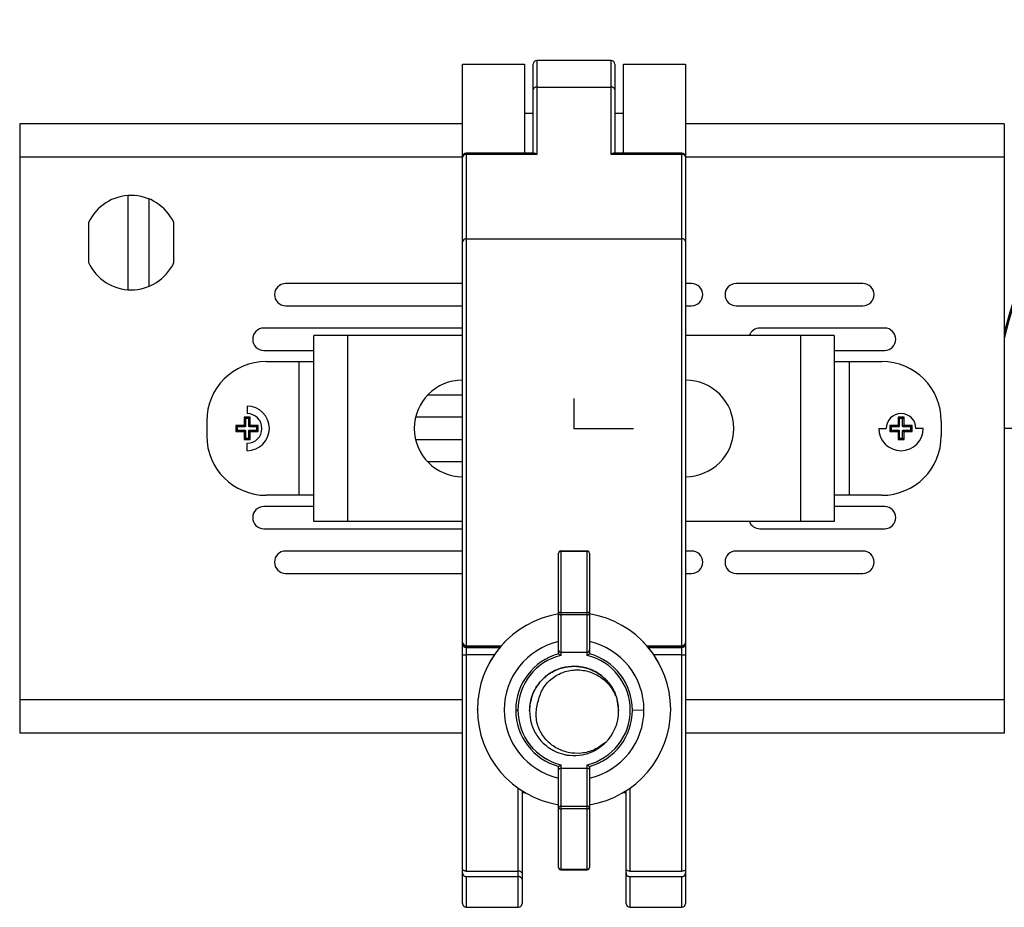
# Model space of a CAD drawing. Header units: millimetres. Extents: x -105 to 136, y 223 to 343.
# Tile 1 of 5: x -105 to 28, y 223 to 343. Entities that reach past the tile are written whole.
import ezdxf

# ---------------------------------------------------------------- set-up
doc = ezdxf.new("R2010")
doc.units = ezdxf.units.MM
doc.header["$PDSIZE"] = -1

msp = doc.modelspace()

# ---------------------------------------------------------------- linework, layer by layer
at = {"color": 7, "linetype": 'Continuous', "lineweight": 25}
for p, q in [((-45.32, 223.93), (-45.32, 336.86)), ((-45.32, 336.86), (-36.97, 336.86)), ((-36.97, 336.86), (-36.97, 324.89)), ((-35.82, 324.89), (-35.82, 336.86)), ((-25.32, 337.36), (-35.32, 337.36)), ((-35.32, 337.36), (-35.32, 324.74)), ((-25.32, 324.74), (-25.32, 337.36)), ((-24.82, 336.86), (-24.82, 324.89)), ((-23.67, 324.89), (-23.67, 336.86)), ((-23.67, 336.86), (-15.32, 336.86)), ((-15.32, 336.86), (-15.32, 223.93)), ((-35.32, 333.79), (-25.32, 333.79)), ((-36.97, 330.29), (-35.82, 330.29)), ((-24.82, 330.29), (-23.67, 330.29)), ((-45.32, 328.86), (-104.92, 328.86)), ((-104.92, 328.86), (-104.92, 246.86)), ((27.58, 328.86), (-15.32, 328.86)), ((27.58, 328.86), (27.58, 246.86)), ((-35.67, 324.89), (-44.82, 324.89)), ((-44.82, 324.89), (-44.82, 228.29)), ((-35.32, 324.74), (-44.82, 324.74)), ((-15.82, 324.74), (-25.32, 324.74)), ((-15.82, 324.89), (-24.97, 324.89)), ((-15.82, 228.29), (-15.82, 324.89)), ((-45.32, 324.36), (-104.92, 324.36)), ((27.58, 324.36), (-15.32, 324.36)), ((-90.31, 306.52), (-90.31, 319.19)), ((-87.49, 306.99), (-87.49, 318.72)), ((-95.67, 315.55), (-95.67, 310.16)), ((-84.17, 310.16), (-84.17, 315.55)), ((-44.82, 313.36), (-15.82, 313.36)), ((-45.32, 307.36), (-69.14, 307.36)), ((-14.5, 307.36), (-15.32, 307.36)), ((8.55, 307.36), (-8.5, 307.36)), ((-69.14, 304.36), (-45.32, 304.36)), ((-15.32, 304.36), (-14.5, 304.36)), ((-8.5, 304.36), (8.55, 304.36)), ((-45.32, 301.36), (-72.07, 301.36)), ((11.48, 301.36), (-5.32, 301.36)), ((-65.32, 275.36), (-65.32, 300.36)), ((-45.32, 300.36), (-65.32, 300.36)), ((-60.82, 300.36), (-60.82, 275.36)), ((4.68, 300.36), (-15.32, 300.36)), ((0.18, 275.36), (0.18, 300.36)), ((4.68, 300.36), (4.68, 275.36)), ((-72.07, 298.36), (-65.32, 298.36)), ((4.68, 298.36), (11.48, 298.36)), ((-71.75, 296.86), (-65.32, 296.86)), ((-67.32, 278.86), (-67.32, 296.86)), ((4.68, 296.86), (11.1, 296.86)), ((6.68, 296.86), (6.68, 278.86)), ((-50.01, 292.36), (-45.32, 292.36)), ((-74.32, 290.86), (-74.32, 289.86)), ((-79.75, 288.86), (-79.75, 286.86)), ((-74.55, 289.18), (-74.72, 289.36)), ((-74.72, 289.36), (-74.72, 288.36)), ((-73.92, 289.36), (-74.72, 289.36)), ((-74.55, 289.18), (-74.55, 288.18)), ((-74.1, 289.18), (-74.55, 289.18)), ((-74.1, 289.18), (-73.92, 289.36)), ((-74.1, 288.18), (-74.1, 289.18)), ((-73.92, 288.36), (-73.92, 289.36)), ((-45.32, 289.36), (-51.65, 289.36)), ((13.45, 289.18), (13.28, 289.36)), ((14.08, 289.36), (13.28, 289.36)), ((13.28, 289.36), (13.28, 288.36)), ((13.9, 289.18), (13.45, 289.18)), ((13.45, 289.18), (13.45, 288.18)), ((13.9, 289.18), (14.08, 289.36)), ((13.9, 288.18), (13.9, 289.18)), ((14.08, 288.36), (14.08, 289.36)), ((19.1, 288.86), (19.1, 286.86)), ((-74.82, 288.26), (-75.82, 288.26)), ((-75.82, 288.26), (-75.82, 287.46)), ((-75.65, 288.08), (-75.82, 288.26)), ((-75.65, 287.63), (-75.82, 287.46)), ((-74.64, 288.08), (-75.65, 288.08)), ((-75.65, 288.08), (-75.65, 287.63)), ((-75.65, 287.63), (-74.64, 287.63)), ((-74.64, 288.08), (-74.82, 288.26)), ((-74.82, 287.46), (-74.64, 287.63)), ((-74.72, 288.36), (-74.55, 288.18)), ((-74.55, 287.53), (-74.72, 287.36)), ((-74.55, 287.53), (-74.55, 286.53)), ((-74.1, 288.18), (-73.92, 288.36)), ((-74.1, 286.53), (-74.1, 287.53)), ((-73.92, 287.36), (-74.1, 287.53)), ((-73.82, 288.26), (-74, 288.08)), ((-73, 288.08), (-74, 288.08)), ((-74, 287.63), (-73.82, 287.46)), ((-74, 287.63), (-73, 287.63)), ((-72.82, 288.26), (-73.82, 288.26)), ((-73, 288.08), (-72.82, 288.26)), ((-73, 287.63), (-73, 288.08)), ((-73, 287.63), (-72.82, 287.46)), ((-72.82, 287.46), (-72.82, 288.26)), ((10.68, 287.86), (11.68, 287.86)), ((13.18, 288.26), (12.18, 288.26)), ((12.18, 288.26), (12.18, 287.46)), ((12.35, 288.08), (12.18, 288.26)), ((12.35, 287.63), (12.18, 287.46)), ((13.36, 288.08), (12.35, 288.08)), ((12.35, 288.08), (12.35, 287.63)), ((12.35, 287.63), (13.36, 287.63)), ((13.36, 288.08), (13.18, 288.26)), ((13.18, 287.46), (13.36, 287.63)), ((13.28, 288.36), (13.45, 288.18)), ((13.45, 287.53), (13.28, 287.36)), ((13.45, 287.53), (13.45, 286.53)), ((13.9, 288.18), (14.08, 288.36)), ((14.08, 287.36), (13.9, 287.53)), ((13.9, 286.53), (13.9, 287.53)), ((14.18, 288.26), (14, 288.08)), ((15, 288.08), (14, 288.08)), ((14, 287.63), (14.18, 287.46)), ((14, 287.63), (15, 287.63)), ((15.18, 288.26), (14.18, 288.26)), ((15, 288.08), (15.18, 288.26)), ((15, 287.63), (15, 288.08)), ((15, 287.63), (15.18, 287.46)), ((15.18, 287.46), (15.18, 288.26)), ((16.68, 287.86), (15.68, 287.86)), ((29.23, 287.86), (27.58, 287.86)), ((-75.82, 287.46), (-74.82, 287.46)), ((-74.72, 287.36), (-74.72, 286.36)), ((-74.55, 286.53), (-74.72, 286.36)), ((-74.72, 286.36), (-73.92, 286.36)), ((-74.55, 286.53), (-74.1, 286.53)), ((-74.1, 286.53), (-73.92, 286.36)), ((-73.92, 286.36), (-73.92, 287.36)), ((-73.82, 287.46), (-72.82, 287.46)), ((-51.65, 286.36), (-45.32, 286.36)), ((12.18, 287.46), (13.18, 287.46)), ((13.28, 287.36), (13.28, 286.36)), ((13.45, 286.53), (13.28, 286.36)), ((13.28, 286.36), (14.08, 286.36)), ((13.45, 286.53), (13.9, 286.53)), ((13.9, 286.53), (14.08, 286.36)), ((14.08, 286.36), (14.08, 287.36)), ((14.18, 287.46), (15.18, 287.46)), ((-74.32, 284.86), (-74.32, 285.86)), ((-45.32, 283.36), (-50.01, 283.36)), ((-65.32, 278.86), (-71.75, 278.86)), ((11.1, 278.86), (4.68, 278.86)), ((-65.32, 277.36), (-72.07, 277.36)), ((11.48, 277.36), (4.68, 277.36)), ((-72.07, 274.36), (-45.32, 274.36)), ((-45.32, 275.36), (-65.32, 275.36)), ((4.68, 275.36), (-15.32, 275.36)), ((-5.32, 274.36), (11.48, 274.36)), ((-45.32, 271.36), (-69.14, 271.36)), ((-32.4, 257.55), (-32.4, 271.07)), ((-32.1, 271.37), (-32.1, 257.31)), ((-32.1, 271.37), (-28.55, 271.37)), ((-28.55, 271.28), (-32.1, 271.28)), ((-28.55, 257.31), (-28.55, 271.37)), ((-28.25, 271.07), (-28.25, 257.55)), ((-14.5, 271.36), (-15.32, 271.36)), ((8.55, 271.36), (-8.5, 271.36)), ((-69.14, 268.36), (-45.32, 268.36)), ((-15.32, 268.36), (-14.5, 268.36)), ((-8.5, 268.36), (8.55, 268.36)), ((-32.1, 263.1), (-28.55, 263.1)), ((-28.55, 262.76), (-32.1, 262.76)), ((-44.82, 258.63), (-40.11, 258.63)), ((-40.27, 258.44), (-44.82, 258.44)), ((-20.54, 258.63), (-15.82, 258.63)), ((-15.82, 258.44), (-20.38, 258.44)), ((-44.82, 258.37), (-40.33, 258.37)), ((-41.05, 257.41), (-44.82, 257.41)), ((-32.1, 257.76), (-28.55, 257.76)), ((-20.32, 258.37), (-15.82, 258.37)), ((-15.82, 257.41), (-19.59, 257.41)), ((-45.32, 251.36), (-104.92, 251.36)), ((-24.61, 251.69), (-24.32, 249.85)), ((27.58, 251.36), (-15.32, 251.36)), ((-43.32, 250.06), (-43.32, 250.07)), ((-36.32, 249.96), (-36.32, 249.96)), ((-36.32, 249.95), (-36.32, 249.95)), ((-36.32, 249.94), (-36.32, 249.94)), ((-36.32, 249.93), (-36.32, 249.93)), ((-36.32, 249.92), (-36.32, 249.92)), ((-36.32, 249.91), (-36.32, 249.91)), ((-36.32, 249.9), (-36.32, 249.9)), ((-36.32, 249.89), (-36.32, 249.89)), ((-36.32, 249.88), (-36.32, 249.88)), ((-36.32, 249.87), (-36.32, 249.87)), ((-36.32, 249.86), (-36.32, 249.86)), ((-36.32, 249.85), (-36.32, 249.85)), ((-24.32, 249.95), (-24.32, 249.95)), ((-24.32, 249.94), (-24.32, 249.94)), ((-24.32, 249.92), (-24.32, 249.93)), ((-24.32, 249.93), (-24.32, 249.93)), ((-24.32, 249.91), (-24.32, 249.92)), ((-24.32, 249.9), (-24.32, 249.91)), ((-24.32, 249.9), (-24.32, 249.9)), ((-24.32, 249.89), (-24.32, 249.89)), ((-24.32, 249.88), (-24.32, 249.88)), ((-24.32, 249.87), (-24.32, 249.87)), ((-24.32, 249.85), (-24.32, 249.85)), ((-22.47, 249.96), (-20.91, 250)), ((-17.32, 250.06), (-17.32, 250.07)), ((-45.32, 246.86), (-104.92, 246.86)), ((27.58, 246.86), (-15.32, 246.86)), ((-32.1, 242.61), (-32.1, 228.47)), ((-28.55, 228.47), (-28.55, 242.61)), ((-32.4, 228.77), (-32.4, 242.37)), ((-32.1, 242.16), (-28.55, 242.16)), ((-28.25, 242.37), (-28.25, 228.77)), ((-37.82, 223.43), (-37.82, 239.44)), ((-37.32, 239.11), (-37.32, 223.93)), ((-37.32, 238.86), (-36.97, 238.86)), ((-36.97, 238.86), (-36.97, 238.89)), ((-23.67, 238.89), (-23.67, 238.86)), ((-23.67, 238.86), (-23.32, 238.86)), ((-23.32, 223.93), (-23.32, 239.11)), ((-22.82, 239.44), (-22.82, 228.29)), ((-32.1, 237.02), (-28.55, 237.02)), ((-28.55, 236.68), (-32.1, 236.68)), ((-44.82, 228.29), (-37.82, 228.29)), ((-32.1, 228.56), (-28.55, 228.56)), ((-32.1, 228.47), (-28.55, 228.47)), ((-22.82, 228.29), (-15.82, 228.29)), ((-44.82, 227.56), (-37.82, 227.56)), ((-44.82, 227.56), (-44.82, 223.43)), ((-22.82, 227.56), (-22.82, 223.43)), ((-22.82, 227.56), (-15.82, 227.56)), ((-15.82, 223.43), (-15.82, 227.56)), ((-44.82, 223.43), (-37.82, 223.43)), ((-22.82, 223.43), (-15.82, 223.43))]:
    msp.add_line(p, q, dxfattribs=at)
at = {"color": 7, "linetype": 'Continuous'}
for q in [(-30.32, 291.87), (-22.3, 287.86)]:
    msp.add_line((-30.32, 287.86), q, dxfattribs=at)
at = {"color": 7, "linetype": 'Continuous', "lineweight": 25, "flags": 128}
for points in [[(-32.1, 263.1), (-32.16, 263.1), (-32.21, 263.09), (-32.26, 263.08), (-32.31, 263.07), (-32.35, 263.06), (-32.37, 263.04), (-32.39, 263.03), (-32.4, 263.01)], [(-28.25, 263.01), (-28.25, 263.03), (-28.27, 263.04), (-28.3, 263.06), (-28.33, 263.07), (-28.38, 263.08), (-28.43, 263.09), (-28.49, 263.1), (-28.55, 263.1)], [(-32.4, 236.78), (-32.39, 236.76), (-32.37, 236.74), (-32.35, 236.72), (-32.31, 236.71), (-32.26, 236.7), (-32.21, 236.69), (-32.16, 236.68), (-32.1, 236.68)], [(-28.55, 236.68), (-28.49, 236.68), (-28.43, 236.69), (-28.38, 236.7), (-28.33, 236.71), (-28.3, 236.72), (-28.27, 236.74), (-28.25, 236.76), (-28.25, 236.78)]]:
    msp.add_lwpolyline(points, dxfattribs=at)
at = {"color": 7, "linetype": 'Continuous', "lineweight": 25}
for centre, radius, start, end in [((81.04, 287.86), 55, 285.8266, 166.4361), ((81.04, 287.86), 54.82, 285.8795, 167.2328), ((-35.32, 336.86), 0.5, 90, 180), ((-25.32, 336.86), 0.5, 0, 90), ((-35.39, 333.34), 0.446, 81.8361, 168.337), ((-25.26, 333.34), 0.446, 11.663, 98.1639), ((-44.82, 324.39), 0.5, 90, 180), ((-44.89, 324.3), 0.446, 81.8361, 168.337), ((-15.82, 324.39), 0.5, 360, 90), ((-15.76, 324.3), 0.446, 11.663, 98.1639), ((-89.92, 312.86), 6.35, 25.1077, 154.8923), ((-44.89, 312.92), 0.446, 81.8361, 168.337), ((-15.76, 312.92), 0.446, 11.663, 98.1639), ((-89.92, 312.86), 6.35, 205.1077, 334.8923), ((-69.14, 305.86), 1.5, 90, 270), ((-14.5, 305.86), 1.5, 270, 90), ((-8.5, 305.86), 1.5, 90, 270), ((8.55, 305.86), 1.5, 270, 90), ((-72.07, 299.86), 1.5, 90, 270), ((-5.32, 299.86), 1.5, 90, 160.5288), ((11.48, 299.86), 1.5, 270, 90), ((-71.75, 288.86), 8, 90, 180), ((11.1, 288.86), 8, 0, 90), ((-45.32, 287.86), 6.5, 90, 270), ((-15.32, 287.86), 6.5, 270, 90), ((-74.32, 287.86), 3, 270, 90), ((-74.32, 287.86), 2, 270, 90), ((13.68, 287.86), 2, 0, 180), ((13.68, 287.86), 3, 180, 0), ((-71.75, 286.86), 8, 180, 270), ((11.1, 286.86), 8, 270, 0), ((-72.07, 275.86), 1.5, 90, 270), ((11.48, 275.86), 1.5, 270, 90), ((-5.32, 275.86), 1.5, 199.4712, 270), ((-69.14, 269.86), 1.5, 90, 270), ((-32.1, 271.07), 0.3, 90, 180), ((-32.13, 271.02), 0.268, 82.1209, 168.9304), ((-28.55, 271.07), 0.3, 0, 90), ((-28.51, 271.02), 0.268, 11.0696, 97.8791), ((-14.5, 269.86), 1.5, 270, 90), ((-8.5, 269.86), 1.5, 90, 270), ((8.55, 269.86), 1.5, 270, 90), ((-30.32, 250.07), 13, 99.1841, 179.9996), ((-30.32, 250.06), 13, 99.1841, 179.9996), ((-32.12, 263.04), 0.277, 186.3606, 275.1887), ((-28.52, 263.04), 0.277, 264.8113, 353.6394), ((-30.32, 250.07), 13, 0.0004, 80.8159), ((-30.32, 250.06), 13, 0.0004, 80.8159), ((-44.86, 259.09), 0.46, 186.5383, 275.3055), ((-44.82, 258.94), 0.499, 180.1094, 270.109), ((-44.82, 258.87), 0.499, 180.1094, 270.109), ((-30.32, 250), 9.41, 102.7324, 257.2676), ((-30.32, 250), 9.41, 0.0003, 77.2675), ((-15.78, 259.09), 0.46, 264.6945, 353.4617), ((-15.82, 258.94), 0.499, 269.891, 359.8906), ((-15.82, 258.87), 0.499, 269.891, 359.8906), ((-44.95, 261), 3.6, 264.0133, 271.9891), ((-30.32, 249.96), 7.85, 105.2595, 179.9997), ((-30.32, 249.96), 7.56, 103.5752, 179.9997), ((-30.32, 249.96), 7.56, 283.5751, 76.4249), ((-30.32, 249.96), 7.85, 0.0003, 74.7405), ((-15.7, 261), 3.6, 268.0109, 275.9867), ((-30.32, 249.85), 6, 0, 17.8448), ((-30.32, 250.06), 13, 180.0004, 260.8159), ((-37.94, 271.14), 21.18, 269.352, 270.1425), ((-30.32, 249.96), 7.85, 180.0003, 254.7405), ((-30.32, 249.96), 7.56, 180.0003, 256.4248), ((-30.32, 250.06), 13, 279.1841, 359.9996), ((-30.32, 250), 9.41, 282.7325, 359.9997), ((-30.32, 249.96), 7.85, 285.2595, 359.9997), ((-30.32, 249.85), 6, 314.6241, 359.9999), ((-32.12, 236.75), 0.276, 84.6346, 173.3698), ((-28.52, 236.75), 0.276, 6.6302, 95.3654), ((-32.13, 228.82), 0.269, 190.6784, 277.6852), ((-32.1, 228.77), 0.3, 180.0004, 270.0004), ((-28.51, 228.82), 0.269, 262.3148, 349.3216), ((-28.55, 228.77), 0.3, 269.9996, 359.9996), ((-44.82, 223.93), 0.5, 180, 270), ((-37.82, 223.93), 0.5, 270, 0), ((-22.82, 223.94), 0.499, 180.1094, 270.109), ((-22.82, 223.93), 0.5, 180, 270), ((-15.82, 223.93), 0.5, 270, 0)]:
    msp.add_arc(centre, radius, start, end, dxfattribs=at)
for points, knots in [([(-35.32, 324.74), (-35.39, 324.78), (-35.52, 324.87), (-35.63, 324.87), (-35.67, 324.88)], [0, 0, 0, 0, 0.558869, 1, 1, 1, 1]), ([(-24.97, 324.88), (-24.98, 324.88), (-25.04, 324.89), (-25.16, 324.84), (-25.27, 324.77), (-25.32, 324.74)], [0, 0, 0, 0, 0.119597, 0.564597, 1, 1, 1, 1]), ([(-74.82, 288.26), (-74.81, 288.26), (-74.78, 288.26), (-74.74, 288.29), (-74.73, 288.32), (-74.72, 288.34), (-74.72, 288.36)], [0, 0, 0, 0, 0.271615, 0.561955, 0.788321, 1, 1, 1, 1]), ([(-74.55, 288.18), (-74.55, 288.16), (-74.55, 288.14), (-74.58, 288.1), (-74.61, 288.08), (-74.63, 288.08), (-74.64, 288.08)], [0, 0, 0, 0, 0.271615, 0.561955, 0.788321, 1, 1, 1, 1]), ([(-74.64, 287.63), (-74.63, 287.63), (-74.6, 287.63), (-74.57, 287.6), (-74.55, 287.57), (-74.55, 287.55), (-74.55, 287.53)], [0, 0, 0, 0, 0.271615, 0.561955, 0.788321, 1, 1, 1, 1]), ([(-74, 288.08), (-74.01, 288.08), (-74.04, 288.09), (-74.08, 288.11), (-74.1, 288.15), (-74.1, 288.17), (-74.1, 288.18)], [0, 0, 0, 0, 0.271615, 0.561955, 0.788321, 1, 1, 1, 1]), ([(-74.1, 287.53), (-74.1, 287.55), (-74.09, 287.58), (-74.07, 287.61), (-74.03, 287.63), (-74.01, 287.63), (-74, 287.63)], [0, 0, 0, 0, 0.271615, 0.561955, 0.788321, 1, 1, 1, 1]), ([(-73.92, 288.36), (-73.92, 288.34), (-73.92, 288.31), (-73.89, 288.28), (-73.86, 288.26), (-73.83, 288.26), (-73.82, 288.26)], [0, 0, 0, 0, 0.2716154, 0.5619551, 0.7883212, 1, 1, 1, 1]), ([(13.18, 288.26), (13.19, 288.26), (13.22, 288.26), (13.26, 288.29), (13.27, 288.32), (13.28, 288.34), (13.28, 288.36)], [0, 0, 0, 0, 0.271615, 0.561955, 0.788321, 1, 1, 1, 1]), ([(13.45, 288.18), (13.45, 288.16), (13.45, 288.14), (13.42, 288.1), (13.39, 288.08), (13.37, 288.08), (13.36, 288.08)], [0, 0, 0, 0, 0.271615, 0.561955, 0.788321, 1, 1, 1, 1]), ([(13.36, 287.63), (13.37, 287.63), (13.4, 287.63), (13.43, 287.6), (13.45, 287.57), (13.45, 287.55), (13.45, 287.53)], [0, 0, 0, 0, 0.271615, 0.561955, 0.788321, 1, 1, 1, 1]), ([(14, 288.08), (13.99, 288.08), (13.96, 288.09), (13.92, 288.11), (13.9, 288.15), (13.9, 288.17), (13.9, 288.18)], [0, 0, 0, 0, 0.271615, 0.561955, 0.788321, 1, 1, 1, 1]), ([(13.9, 287.53), (13.9, 287.55), (13.91, 287.58), (13.93, 287.61), (13.97, 287.63), (13.99, 287.63), (14, 287.63)], [0, 0, 0, 0, 0.271615, 0.561955, 0.788321, 1, 1, 1, 1]), ([(14.08, 288.36), (14.08, 288.34), (14.08, 288.31), (14.11, 288.28), (14.14, 288.26), (14.17, 288.26), (14.18, 288.26)], [0, 0, 0, 0, 0.271615, 0.561955, 0.788321, 1, 1, 1, 1]), ([(-74.72, 287.36), (-74.72, 287.37), (-74.73, 287.4), (-74.75, 287.43), (-74.79, 287.45), (-74.81, 287.46), (-74.82, 287.46)], [0, 0, 0, 0, 0.271615, 0.561955, 0.788321, 1, 1, 1, 1]), ([(-73.82, 287.46), (-73.84, 287.46), (-73.87, 287.45), (-73.9, 287.42), (-73.92, 287.39), (-73.92, 287.37), (-73.92, 287.36)], [0, 0, 0, 0, 0.271615, 0.561955, 0.788321, 1, 1, 1, 1]), ([(13.28, 287.36), (13.28, 287.37), (13.27, 287.4), (13.25, 287.43), (13.21, 287.45), (13.19, 287.46), (13.18, 287.46)], [0, 0, 0, 0, 0.271615, 0.561955, 0.788321, 1, 1, 1, 1]), ([(14.18, 287.46), (14.16, 287.46), (14.13, 287.45), (14.1, 287.42), (14.08, 287.39), (14.08, 287.37), (14.08, 287.36)], [0, 0, 0, 0, 0.271615, 0.561955, 0.788321, 1, 1, 1, 1]), ([(-32.4, 258.01), (-32.39, 257.98), (-32.39, 257.92), (-32.34, 257.85), (-32.28, 257.8), (-32.22, 257.78), (-32.16, 257.76), (-32.12, 257.76), (-32.1, 257.76)], [0, 0, 0, 0, 0.249882, 0.499372, 0.639732, 0.768442, 0.88763, 1, 1, 1, 1]), ([(-32.39, 257.54), (-32.39, 257.54), (-32.4, 257.54), (-32.4, 257.55), (-32.4, 257.55)], [0, 0, 0, 0, 0.559979, 1, 1, 1, 1]), ([(-32.39, 257.54), (-32.38, 257.53), (-32.35, 257.51), (-32.28, 257.45), (-32.19, 257.38), (-32.13, 257.34), (-32.1, 257.31)], [0, 0, 0, 0, 0.231018, 0.499922, 0.709492, 1, 1, 1, 1]), ([(-28.55, 257.76), (-28.53, 257.76), (-28.48, 257.76), (-28.42, 257.78), (-28.37, 257.8), (-28.31, 257.85), (-28.26, 257.92), (-28.25, 257.98), (-28.25, 258.01)], [0, 0, 0, 0, 0.112359, 0.231545, 0.360262, 0.500636, 0.750278, 1, 1, 1, 1]), ([(-28.55, 257.31), (-28.51, 257.34), (-28.45, 257.38), (-28.36, 257.45), (-28.29, 257.51), (-28.27, 257.53), (-28.25, 257.54)], [0, 0, 0, 0, 0.290473, 0.500079, 0.768966, 1, 1, 1, 1]), ([(-28.25, 257.55), (-28.25, 257.55), (-28.25, 257.54), (-28.25, 257.54), (-28.25, 257.54)], [0, 0, 0, 0, 0.560023, 1, 1, 1, 1]), ([(-24.73, 251.89), (-24.74, 251.98), (-24.81, 252.41), (-25.09, 252.82), (-25.52, 253.48), (-26.23, 254.34), (-27.2, 255.03), (-27.91, 255.35), (-28.02, 255.4), (-28.07, 255.42), (-28.17, 255.46), (-28.53, 255.59), (-29.26, 255.79), (-30.46, 255.91), (-31.64, 255.75), (-32.76, 255.37), (-33.68, 254.87), (-34.89, 253.88), (-35.57, 252.87), (-35.87, 252.14), (-35.88, 252.11), (-35.92, 252.01), (-36.05, 251.65), (-36.26, 250.92), (-36.3, 250.25), (-36.32, 249.85)], [0, 0, 0, 0, 0.016226, 0.0781, 0.086475, 0.156859, 0.27751, 0.295125, 0.297114, 0.299418, 0.303587, 0.317519, 0.367724, 0.43786, 0.533975, 0.578569, 0.648846, 0.719348, 0.859331, 0.860013, 0.86119, 0.865029, 0.878644, 0.929588, 1, 1, 1, 1]), ([(-36.32, 249.85), (-36.24, 250.64), (-36.14, 251.59), (-35.68, 252.56), (-35.5, 252.89), (-35.38, 253.09), (-35.31, 253.19), (-35.28, 253.23), (-35.22, 253.32), (-35, 253.63), (-34.61, 254.07), (-34.11, 254.52), (-33.63, 254.87), (-33.16, 255.16), (-32.75, 255.35), (-32.43, 255.47), (-32.06, 255.61), (-31.51, 255.75), (-30.88, 255.84), (-30.22, 255.87), (-29.57, 255.82), (-28.79, 255.68), (-28.09, 255.44), (-27.4, 255.11), (-26.73, 254.69), (-26.11, 254.16), (-25.54, 253.51), (-25.11, 252.86), (-24.79, 252.22), (-24.66, 251.83), (-24.61, 251.67)], [0, 0, 0, 0, 0.137773, 0.16657, 0.187712, 0.205066, 0.207021, 0.209315, 0.213431, 0.227127, 0.276339, 0.316681, 0.345787, 0.380353, 0.414919, 0.42534, 0.440405, 0.484439, 0.525136, 0.553573, 0.599854, 0.640979, 0.692313, 0.729941, 0.776168, 0.830985, 0.874565, 0.927712, 0.969554, 1, 1, 1, 1]), ([(-35.18, 251.03), (-35.02, 251.61), (-34.71, 252.76), (-33.52, 254.16), (-31.97, 255.09), (-30.2, 255.47), (-28.4, 255.26), (-26.77, 254.5), (-25.41, 253.29), (-24.88, 252.22), (-24.61, 251.69)], [0, 0, 0, 0, 0.125262, 0.25021, 0.375265, 0.500215, 0.625265, 0.750186, 0.875186, 1, 1, 1, 1]), ([(-26.11, 245.58), (-26.59, 245.23), (-27.56, 244.53), (-29.32, 244.08), (-31.11, 244.17), (-32.8, 244.81), (-34.2, 245.96), (-35.14, 247.49), (-35.55, 249.27), (-35.31, 250.44), (-35.18, 251.03)], [0, 0, 0, 0, 0.1250893, 0.2501896, 0.3751531, 0.5001834, 0.6251068, 0.7500822, 0.8751131, 1, 1, 1, 1]), ([(-36.32, 249.85), (-36.27, 249.27), (-36.17, 248.09), (-35.38, 246.48), (-34.24, 245.2), (-33.23, 244.58), (-32.32, 244.18), (-31.71, 243.99), (-31.13, 243.9), (-30.38, 243.82), (-29.27, 243.87), (-28.15, 244.23), (-27.09, 244.75), (-26.56, 245.2), (-26.11, 245.58)], [0, 0, 0, 0, 0.124945, 0.249854, 0.374691, 0.48596, 0.499552, 0.587656, 0.620174, 0.624603, 0.749468, 0.852503, 0.874589, 1, 1, 1, 1]), ([(-32.39, 242.38), (-32.38, 242.39), (-32.35, 242.41), (-32.28, 242.46), (-32.19, 242.53), (-32.13, 242.58), (-32.1, 242.61)], [0, 0, 0, 0, 0.232018, 0.499912, 0.714266, 1, 1, 1, 1]), ([(-28.55, 242.61), (-28.51, 242.58), (-28.45, 242.53), (-28.36, 242.46), (-28.29, 242.41), (-28.27, 242.39), (-28.25, 242.38)], [0, 0, 0, 0, 0.2856999, 0.5000895, 0.7679658, 1, 1, 1, 1]), ([(-32.4, 242.37), (-32.4, 242.37), (-32.4, 242.38), (-32.39, 242.38), (-32.39, 242.38)], [0, 0, 0, 0, 0.560023, 1, 1, 1, 1]), ([(-32.4, 241.91), (-32.39, 241.94), (-32.39, 242), (-32.34, 242.07), (-32.28, 242.11), (-32.22, 242.14), (-32.16, 242.15), (-32.12, 242.16), (-32.1, 242.16)], [0, 0, 0, 0, 0.249883, 0.499375, 0.639906, 0.76866, 0.887789, 1, 1, 1, 1]), ([(-28.55, 242.16), (-28.53, 242.16), (-28.48, 242.15), (-28.42, 242.14), (-28.37, 242.11), (-28.31, 242.07), (-28.26, 242), (-28.25, 241.94), (-28.25, 241.91)], [0, 0, 0, 0, 0.112201, 0.231328, 0.360088, 0.500633, 0.750277, 1, 1, 1, 1]), ([(-28.25, 242.38), (-28.25, 242.38), (-28.25, 242.38), (-28.25, 242.37), (-28.25, 242.37)], [0, 0, 0, 0, 0.559979, 1, 1, 1, 1]), ([(-44.82, 228.29), (-44.87, 228.29), (-44.97, 228.3), (-45.1, 228.33), (-45.22, 228.39), (-45.31, 228.47), (-45.32, 228.53), (-45.32, 228.56)], [0, 0, 0, 0, 0.166884, 0.350031, 0.545339, 0.779004, 1, 1, 1, 1]), ([(-45.32, 228.05), (-45.31, 227.95), (-45.31, 227.82), (-45.18, 227.68), (-45.1, 227.62), (-44.99, 227.58), (-44.9, 227.57), (-44.85, 227.56), (-44.82, 227.56)], [0, 0, 0, 0, 0.498082, 0.630758, 0.749054, 0.874724, 0.938588, 1, 1, 1, 1]), ([(-37.32, 228), (-37.33, 228.04), (-37.35, 228.13), (-37.48, 228.22), (-37.65, 228.28), (-37.77, 228.29), (-37.82, 228.29)], [0, 0, 0, 0, 0.289453, 0.587921, 0.805841, 1, 1, 1, 1]), ([(-22.82, 228.29), (-22.87, 228.29), (-22.97, 228.3), (-23.1, 228.33), (-23.22, 228.39), (-23.31, 228.47), (-23.32, 228.53), (-23.32, 228.56)], [0, 0, 0, 0, 0.1668837, 0.350031, 0.5453392, 0.7790036, 1, 1, 1, 1]), ([(-23.32, 228.05), (-23.31, 227.95), (-23.31, 227.82), (-23.18, 227.68), (-23.1, 227.62), (-22.99, 227.58), (-22.9, 227.57), (-22.85, 227.56), (-22.82, 227.56)], [0, 0, 0, 0, 0.498082, 0.630758, 0.749054, 0.874724, 0.938588, 1, 1, 1, 1]), ([(-15.32, 228.56), (-15.33, 228.52), (-15.35, 228.45), (-15.48, 228.35), (-15.65, 228.3), (-15.77, 228.29), (-15.82, 228.29)], [0, 0, 0, 0, 0.28424, 0.580904, 0.801365, 1, 1, 1, 1]), ([(-15.82, 227.56), (-15.8, 227.56), (-15.75, 227.57), (-15.65, 227.58), (-15.55, 227.62), (-15.46, 227.68), (-15.34, 227.82), (-15.33, 227.95), (-15.32, 228.05)], [0, 0, 0, 0, 0.061275, 0.125613, 0.25118, 0.368855, 0.501751, 1, 1, 1, 1]), ([(-37.32, 227.22), (-37.33, 227.26), (-37.34, 227.35), (-37.44, 227.45), (-37.54, 227.5), (-37.63, 227.54), (-37.72, 227.56), (-37.79, 227.56), (-37.82, 227.56)], [0, 0, 0, 0, 0.2656, 0.499237, 0.627658, 0.753629, 0.877569, 1, 1, 1, 1])]:
    msp.add_open_spline(points, degree=3, knots=knots, dxfattribs=at)
at = {"color": 7, "linetype": 'Continuous'}
msp.add_point((-30.32, 287.86), dxfattribs=at)

doc.saveas('drawing.dxf')
